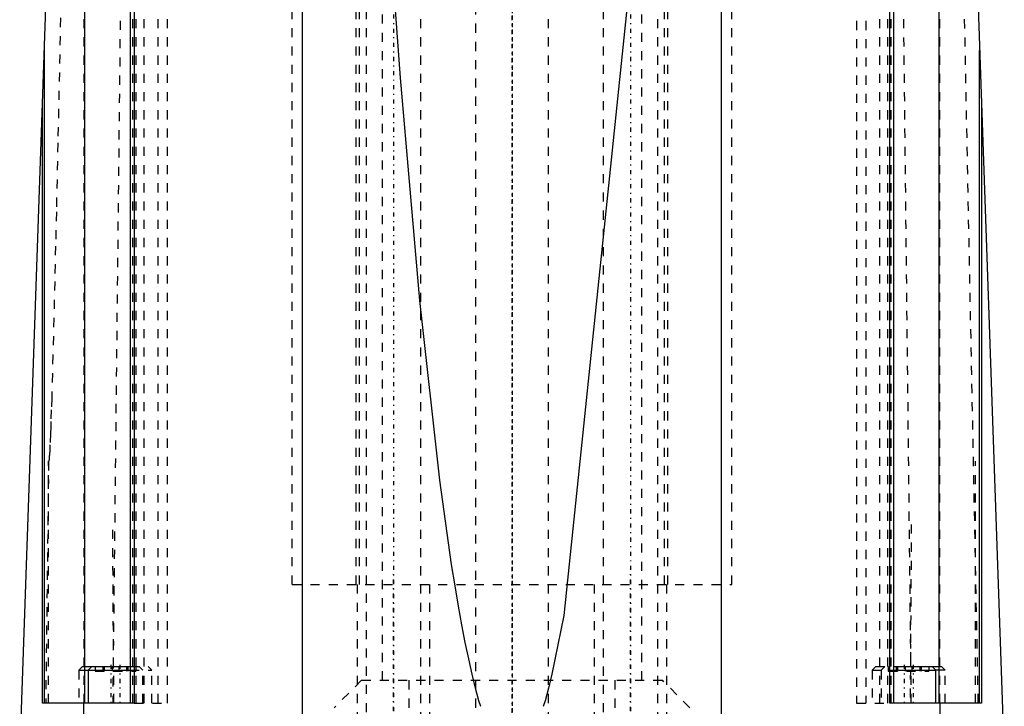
# Model space of a CAD drawing. Extents: x -54 to 54, y -3 to 544.
# Tile 3 of 5: x -54 to 54, y 169 to 244. Entities that reach past the tile are written whole.
import ezdxf

# ---------------------------------------------------------------- set-up
doc = ezdxf.new("R2010")
doc.units = 0
doc.linetypes.add('CENTER', pattern=[1.5, 0.45, -0.5, 0.05, -0.5])
doc.linetypes.add('DASHED', pattern=[2, 1, -1])
for name, color, linetype in [('AM_0', 7, 'CONTINUOUS'), ('AM_3', 7, 'DASHED'), ('AM_7', 7, 'CENTER')]:
    doc.layers.add(name, color=color, linetype=linetype)

msp = doc.modelspace()

# ---------------------------------------------------------------- linework, layer by layer
at = {"layer": 'AM_0', "color": 7, "linetype": 'CONTINUOUS'}
for p, q in [((-22.98, 157.5), (-22.98, 358.3)), ((22.98, 157.5), (22.98, 358.3)), ((-54, 163.5), (-47.9, 338.3)), ((-46.85, 169.5), (-46.85, 338.3)), ((-41.9, 338.3), (-41.9, 169.5)), ((-41.43, 338.3), (-41.43, 169.5)), ((41.43, 169.5), (41.43, 338.3)), ((41.9, 169.5), (41.9, 338.3)), ((46.85, 169.5), (46.85, 338.3)), ((47.9, 338.3), (54, 163.5)), ((-51.29, 169.5), (-51.29, 241.07)), ((51.29, 169.5), (51.29, 241.07)), ((-51.5, 169.5), (-51.5, 235.22)), ((51.5, 235.22), (51.5, 169.5)), ((-46.1, 173.5), (-46.5, 173.1)), ((-46.5, 173.1), (-46.5, 169.5)), ((-46.5, 173.1), (-41.9, 173.1)), ((-46.1, 173.5), (-41.9, 173.5)), ((41.9, 173.5), (46.1, 173.5)), ((41.9, 173.1), (46.5, 173.1)), ((46.5, 173.1), (46.1, 173.5)), ((46.5, 169.5), (46.5, 173.1)), ((-41.43, 169.5), (-51.5, 169.5)), ((-46.98, 157.5), (-46.98, 169.5)), ((51.5, 169.5), (41.43, 169.5)), ((46.98, 157.5), (46.98, 169.5))]:
    msp.add_line(p, q, dxfattribs=at)
for points in [[(-3.43, 169.12, 0), (-3.62, 169.76, 0), (-3.99, 171.15, 0), (-4.37, 172.67, 0), (-4.75, 174.34, 0), (-5.13, 176.13, 0), (-5.5, 178.07, 0), (-5.69, 179.09, 0), (-5.88, 180.14, 0), (-6.25, 182.35, 0), (-6.62, 184.69, 0), (-7.92, 193.96, 0), (-10.1, 213.66, 0), (-12.23, 238.07, 0), (-13.26, 252, 0)], [(13.26, 252, 0), (5.69, 179.09, 0), (4.37, 172.67, 0), (3.99, 171.15, 0), (3.62, 169.76, 0), (3.43, 169.12, 0)]]:
    msp.add_polyline3d(points, dxfattribs=at)
at = {"layer": 'AM_3', "color": 6, "linetype": 'DASHED'}
for p, q in [((-14.25, 367), (-14.25, 172)), ((14.25, 172), (14.25, 367)), ((-24.1, 182.5), (-24.1, 356)), ((-17.1, 182.5), (-17.1, 356)), ((-16.72, 182.5), (-16.72, 356)), ((16.72, 182.5), (16.72, 356)), ((17.1, 182.5), (17.1, 356)), ((24.1, 182.5), (24.1, 356)), ((-16, 341.5), (-16, 155.5)), ((-10, 157.5), (-10, 341.5)), ((-4, 342), (-4, 157.5)), ((4, 157.5), (4, 342)), ((10, 341.5), (10, 157.5)), ((16, 155.5), (16, 341.5)), ((-46.93, 169.5), (-46.93, 338.3)), ((-41.94, 338.3), (-43.8, 169.5)), ((-41.58, 169.5), (-41.58, 338.3)), ((-41.22, 169.5), (-41.22, 338.3)), ((-40.34, 169.5), (-40.34, 338.3)), ((-38.8, 169.5), (-38.8, 338.3)), ((-37.8, 169.5), (-37.8, 338.3)), ((37.8, 338.3), (37.8, 169.5)), ((38.8, 338.3), (38.8, 169.5)), ((40.34, 169.5), (40.34, 338.3)), ((41.22, 169.5), (41.22, 338.3)), ((41.58, 169.5), (41.58, 338.3)), ((43.8, 169.5), (41.94, 338.3)), ((46.93, 169.5), (46.93, 338.3)), ((51.15, 169.5), (47.77, 338.3)), ((-50.83, 196.01), (-51.15, 169.5)), ((-50.83, 169.5), (-50.83, 196.01)), ((50.83, 169.5), (50.83, 196.01)), ((-43.67, 169.5), (-43.8, 189.1)), ((43.8, 189.1), (43.67, 169.5)), ((-24.1, 182.5), (24.1, 182.5)), ((-17, 182.5), (-17, 157.5)), ((-9, 157.5), (-9, 182.5)), ((9, 182.5), (9, 157.5)), ((17, 157.5), (17, 182.5)), ((-47.1, 173.5), (-47.5, 173.1)), ((-47.5, 173.1), (-47.5, 169.5)), ((-47.5, 173.1), (-46.5, 173.1)), ((-47.1, 173.5), (-46.1, 173.5)), ((-45.73, 173.5), (-45.73, 173)), ((-45.73, 173), (-41.27, 173)), ((-44.87, 173.5), (-44.87, 173)), ((-44.73, 173.5), (-44.73, 173)), ((-43.87, 173.5), (-43.87, 173)), ((-43.13, 173.5), (-43.13, 173)), ((-42.27, 173.5), (-42.27, 173)), ((-42.13, 173.5), (-42.13, 173)), ((-41.9, 173.5), (-39.9, 173.5)), ((-41.9, 173.1), (-39.5, 173.1)), ((-41.27, 173.5), (-41.27, 173)), ((-40.5, 173.1), (-40.9, 173.5)), ((-40.5, 169.5), (-40.5, 173.1)), ((-39.5, 173.1), (-39.9, 173.5)), ((-39.5, 169.5), (-39.5, 173.1)), ((39.9, 173.5), (39.5, 173.1)), ((39.5, 173.1), (39.5, 169.5)), ((39.5, 173.1), (41.9, 173.1)), ((39.9, 173.5), (41.9, 173.5)), ((40.9, 173.5), (40.5, 173.1)), ((40.5, 173.1), (40.5, 169.5)), ((41.27, 173.5), (41.27, 173)), ((41.27, 173), (45.73, 173)), ((42.13, 173.5), (42.13, 173)), ((42.27, 173.5), (42.27, 173)), ((43.13, 173.5), (43.13, 173)), ((43.87, 173.5), (43.87, 173)), ((44.73, 173.5), (44.73, 173)), ((44.87, 173.5), (44.87, 173)), ((45.73, 173.5), (45.73, 173)), ((46.1, 173.5), (47.1, 173.5)), ((47.5, 173.1), (46.5, 173.1)), ((47.5, 173.1), (47.1, 173.5)), ((47.5, 169.5), (47.5, 173.1)), ((-16.5, 172), (-19.5, 169)), ((-16.5, 172), (16.5, 172)), ((-11.3, 172), (-11.3, 141)), ((11.3, 141), (11.3, 172)), ((19.5, 169), (16.5, 172)), ((-41.43, 169.5), (-37.8, 169.5)), ((37.8, 169.5), (41.43, 169.5))]:
    msp.add_line(p, q, dxfattribs=at)
msp.add_polyline3d([(-49.09, 266.62, 0), (-49.65, 238.65, 0), (-49.82, 230.92, 0), (-49.98, 223.36, 0), (-50.07, 219.62, 0), (-50.16, 215.73, 0), (-50.36, 207.66, 0), (-50.49, 202.97, 0), (-50.53, 201.66, 0), (-50.58, 200.36, 0), (-50.6, 199.72, 0), (-50.62, 199.08, 0), (-50.68, 197.82, 0), (-50.71, 197.1, 0), (-50.73, 196.89, 0), (-50.74, 196.69, 0), (-50.75, 196.59, 0), (-50.75, 196.48, 0), (-50.76, 196.36, 0), (-50.77, 196.32, 0), (-50.77, 196.29, 0), (-50.77, 196.27, 0), (-50.78, 196.25, 0), (-50.78, 196.22, 0), (-50.78, 196.18, 0), (-50.79, 196.15, 0), (-50.79, 196.12, 0), (-50.8, 196.1, 0), (-50.8, 196.09, 0), (-50.8, 196.09, 0), (-50.8, 196.08, 0), (-50.8, 196.08, 0), (-50.8, 196.08, 0), (-50.8, 196.07, 0), (-50.8, 196.07, 0), (-50.8, 196.07, 0), (-50.8, 196.06, 0), (-50.8, 196.06, 0), (-50.8, 196.05, 0), (-50.8, 196.05, 0), (-50.81, 196.05, 0), (-50.81, 196.04, 0), (-50.81, 196.04, 0), (-50.81, 196.03, 0), (-50.81, 196.03, 0), (-50.81, 196.03, 0), (-50.81, 196.02, 0), (-50.81, 196.02, 0), (-50.82, 196.02, 0), (-50.82, 196.01, 0), (-50.82, 196.01, 0), (-50.82, 196.01, 0), (-50.82, 196.01, 0), (-50.82, 196.01, 0), (-50.83, 196.01, 0), (-50.83, 196.01, 0), (-50.83, 196.01, 0)], dxfattribs=at)
at = {"layer": 'AM_7', "color": 4, "linetype": 'CENTER'}
for p, q in [((0, 395.25), (0, 147.46)), ((0, 140.55), (0, 392.5)), ((-13, 361.25), (-13, 135.75)), ((13, 361.25), (13, 135.75)), ((0, 358.75), (0, 122.25)), ((-13, 156.25), (-13, 183.75)), ((13, 156.25), (13, 183.75)), ((-44, 173.7), (-44, 169.3)), ((-43, 173.7), (-43, 169.3)), ((43, 173.7), (43, 169.3)), ((44, 173.7), (44, 169.3))]:
    msp.add_line(p, q, dxfattribs=at)

doc.saveas('drawing.dxf')
